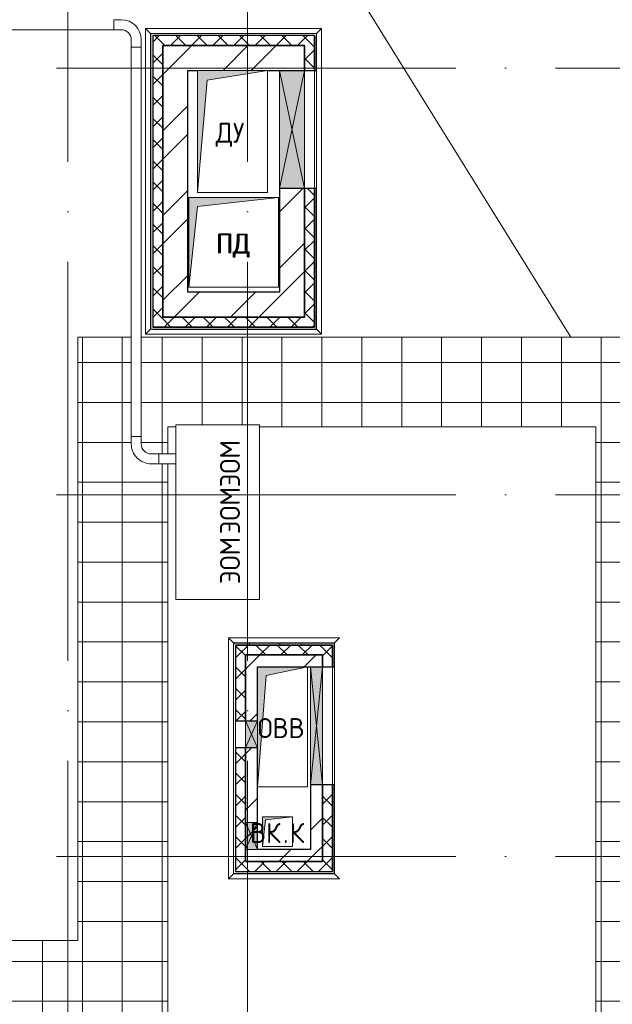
# Model space of a CAD drawing. Header units: millimetres. Extents: x -30540 to 150652, y -11730 to 123410.
# Tile 65 of 113: x 97372 to 103311, y 13970 to 23835. Entities that reach past the tile are written whole.
import ezdxf

# ---------------------------------------------------------------- set-up
doc = ezdxf.new("R2010")
doc.units = ezdxf.units.MM
doc.linetypes.add('ADSK_Линия сетки', pattern=[5000, 4000, -500, 0, -500])
for name, color, linetype, lineweight in [('A-____-NOTE-TEXT', 7, 'Continuous', 18), ('A-GENM-____-OTLN', 7, 'Continuous', 18), ('A-GLAZ-____-MCUT', 7, 'Continuous', 9), ('A-GLAZ-____-OTLN', 7, 'Continuous', 18), ('A-ROOF-____-OTLN', 7, 'Continuous', 18), ('A-ROOF-____-PATT', 7, 'Continuous', 18), ('A-WALL-____-MCUT', 7, 'Continuous', 40), ('A-WALL-____-OTLN', 7, 'Continuous', 18), ('A-WALL-____-PATT', 7, 'Continuous', 40), ('E-CABL-TRAY-OTLN', 7, 'Continuous', 18), ('I-WALL-____-MCUT', 7, 'Continuous', 40), ('I-WALL-____-OTLN', 7, 'Continuous', 18), ('M-EQPM-____-OTLN', 7, 'Continuous', 18), ('S-GRID-____-OTLN', 7, 'Continuous', 9)]:
    doc.layers.add(name, color=color, linetype=linetype, lineweight=lineweight)
doc.styles.add('GOST Common', font='GOST_Common.ttf', dxfattribs={"height": 200})
pattern_1 = [(45, (0, 0), (-424.264, 424.264), []), (45, (0, 282.8), (-424.264, 424.264), [])]
pattern_2 = [(45, (0, 0), (-106.06602, 106.06602), []), (135, (0, 0), (-106.06602, -106.06602), [])]
pattern_3 = [(0, (0, 0), (406.4, 101.6), [6.706, -298.094, 6.706, -298.094, -1625.6]), (0, (0, 0), (406.4, 101.6), [-609.6, 6.706, -602.894, 6.706, -298.094, -711.2]), (0, (0, 0), (406.4, 101.6), [-1524, 6.706, -196.494, 6.706, -501.294]), (120, (152.4, 50.8), (-291.18818, 301.15272), [6.706, -298.094, 6.706, -298.094, -1625.6]), (120, (152.4, 50.8), (-291.18818, 301.15272), [-609.6, 6.706, -602.894, 6.706, -298.094, -711.2]), (120, (152.4, 50.8), (-291.18818, 301.15272), [-1524, 6.706, -196.494, 6.706, -501.294]), (240, (203.2, 254), (-115.21182, -402.75272), [6.706, -298.094, 6.706, -298.094, -1625.6]), (240, (203.2, 254), (-115.21182, -402.75272), [-609.6, 6.706, -602.894, 6.706, -298.094, -711.2]), (240, (203.2, 254), (-115.21182, -402.75272), [-1524, 6.706, -196.494, 6.706, -501.294])]

# ---------------------------------------------------------------- blocks, each defined once
blk = doc.blocks.new('АР_Канал вертикальный прямоугольный - ВК_К-5750316-Кровля ЭЛ')
at = {"layer": 'M-EQPM-____-OTLN', "lineweight": 13, "true_color": 0xe2e2e2}
blk.add_hatch(color=254, dxfattribs=at).paths.add_polyline_path([(-150, -150), (-120, 120), (150, 150), (-150, 150)])
at = {"layer": 'M-EQPM-____-OTLN', "color": 253, "lineweight": 13, "true_color": 0xaaaaaa}
for p, q in [((150, 150), (-150, 150)), ((-150, 150), (-150, -150)), ((150, 150), (-150, 150)), ((-150, 150), (-150, -150)), ((-150, -150), (-150, 150)), ((-150, 150), (150, 150)), ((-150, -150), (-120, 120)), ((-150, -150), (-120, 120)), ((-120, 120), (150, 150)), ((-120, 120), (150, 150)), ((150, -150), (150, 150)), ((150, 150), (150, -150)), ((-150, -150), (150, -150)), ((150, -150), (-150, -150))]:
    blk.add_line(p, q, dxfattribs=at)
blk = doc.blocks.new('АР_Канал вертикальный прямоугольный - ОВВ-V83-Кровля ЭЛ')
at = {"layer": 'M-EQPM-____-OTLN', "lineweight": 13, "true_color": 0xe2e2e2}
blk.add_hatch(color=254, dxfattribs=at).paths.add_polyline_path([(-250, -600), (-165, 515), (250, 600), (-250, 600), (-250, -212)])
at = {"layer": 'M-EQPM-____-OTLN', "color": 253, "lineweight": 13, "true_color": 0xaaaaaa}
for p, q in [((-165, 515), (250, 600)), ((-165, 515), (250, 600)), ((250, -600), (250, 600)), ((250, 600), (250, -600)), ((-250, -600), (-165, 515)), ((-250, -600), (-165, 515)), ((-250, -600), (250, -600)), ((250, -600), (-250, -600))]:
    blk.add_line(p, q, dxfattribs=at)
blk = doc.blocks.new('АР_Канал вертикальный прямоугольный - ДУ-5846884-Кровля ЭЛ')
at = {"layer": 'M-EQPM-____-OTLN', "lineweight": 13, "true_color": 0xe2e2e2}
blk.add_hatch(color=254, dxfattribs=at).paths.add_polyline_path([(-350, -610), (-254, 514), (350, 610), (-350, 610)])
at = {"layer": 'M-EQPM-____-OTLN', "color": 253, "lineweight": 13, "true_color": 0xaaaaaa}
for p, q in [((350, 610), (-350, 610)), ((-350, 610), (-350, -610)), ((350, 610), (-350, 610)), ((-350, 610), (-350, -610)), ((-350, -610), (-350, 610)), ((-350, 610), (350, 610)), ((-254, 514), (350, 610)), ((-254, 514), (350, 610)), ((350, -610), (350, 610)), ((350, 610), (350, -610)), ((-350, -610), (-254, 514)), ((-350, -610), (-254, 514)), ((-350, -610), (350, -610)), ((350, -610), (-350, -610))]:
    blk.add_line(p, q, dxfattribs=at)
blk = doc.blocks.new('АР_Канал вертикальный прямоугольный - ПД-6177785-Кровля ЭЛ')
at = {"layer": 'M-EQPM-____-OTLN', "lineweight": 13, "true_color": 0xe2e2e2}
blk.add_hatch(color=254, dxfattribs=at).paths.add_polyline_path([(-450, -450), (-360, 360), (450, 450), (-450, 450), (-450, -370.2)])
at = {"layer": 'M-EQPM-____-OTLN', "color": 253, "lineweight": 13, "true_color": 0xaaaaaa}
for p, q in [((450, 450), (-450, 450)), ((-450, 450), (-450, -450)), ((450, 450), (-450, 450)), ((-450, 450), (-450, -450)), ((-450, -450), (-450, 450)), ((-450, 450), (450, 450)), ((-360, 360), (450, 450)), ((-360, 360), (450, 450)), ((450, -450), (450, 450)), ((450, 450), (450, -450)), ((-450, -450), (-360, 360)), ((-450, -450), (-360, 360)), ((-450, -450), (450, -450)), ((450, -450), (-450, -450))]:
    blk.add_line(p, q, dxfattribs=at)
blk = doc.blocks.new('АР_Отверстие прямоугольное - ОВВ-5819133-Кровля ЭЛ')
at = {"layer": 'A-GLAZ-____-OTLN', "lineweight": 13, "true_color": 0xf0f0f0}
blk.add_hatch(color=7, dxfattribs=at).paths.add_polyline_path([(715, -125), (715, 125), (-465, 125), (-465, -125)])
at = {"layer": 'A-GLAZ-____-MCUT', "color": 253, "lineweight": 15, "true_color": 0xaaaaaa}
for p, q in [((-465, 125), (-465, -125)), ((715, 125), (715, -125))]:
    blk.add_line(p, q, dxfattribs=at)
at = {"layer": 'A-GLAZ-____-OTLN', "color": 253, "lineweight": 5, "true_color": 0xaaaaaa}
for p, q in [((715, 125), (-465, -125)), ((-465, 125), (715, -125))]:
    blk.add_line(p, q, dxfattribs=at)
at = {"layer": 'A-GLAZ-____-OTLN', "color": 253, "lineweight": 13, "true_color": 0xaaaaaa}
for p, q in [((715, 125), (-465, 125)), ((-465, 125), (-465, -125)), ((715, -125), (715, 125)), ((-465, -125), (715, -125))]:
    blk.add_line(p, q, dxfattribs=at)
blk = doc.blocks.new('АР_Отверстие прямоугольное - ОВВ-6393720-Кровля ЭЛ')
at = {"layer": 'A-GLAZ-____-OTLN', "lineweight": 13, "true_color": 0xf0f0f0}
blk.add_hatch(color=7, dxfattribs=at).paths.add_polyline_path([(-465, -60), (715, -60), (715, 60), (-465, 60), (-465, 28.8)])
at = {"layer": 'A-GLAZ-____-MCUT', "color": 253, "lineweight": 15, "true_color": 0xaaaaaa}
for p, q in [((-465, 60), (-465, -60)), ((715, 60), (715, -60))]:
    blk.add_line(p, q, dxfattribs=at)
at = {"layer": 'A-GLAZ-____-OTLN', "color": 253, "lineweight": 5, "true_color": 0xaaaaaa}
for p, q in [((715, 60), (-465, -60)), ((-465, 60), (715, -60))]:
    blk.add_line(p, q, dxfattribs=at)
at = {"layer": 'A-GLAZ-____-OTLN', "color": 253, "lineweight": 13, "true_color": 0xaaaaaa}
for p, q in [((715, 60), (-465, 60)), ((-465, 60), (-465, -60)), ((715, -60), (715, 60)), ((-465, -60), (715, -60))]:
    blk.add_line(p, q, dxfattribs=at)
blk = doc.blocks.new('АР_Отверстие прямоугольное - ОВВ-6380766-Кровля ЭЛ')
at = {"layer": 'A-GLAZ-____-OTLN', "lineweight": 13, "true_color": 0xf0f0f0}
blk.add_hatch(color=7, dxfattribs=at).paths.add_polyline_path([(-10, -60), (260, -60), (260, 60), (-10, 60)])
at = {"layer": 'A-GLAZ-____-MCUT', "color": 253, "lineweight": 15, "true_color": 0xaaaaaa}
for p, q in [((-10, 60), (-10, -60)), ((260, 60), (260, -60))]:
    blk.add_line(p, q, dxfattribs=at)
at = {"layer": 'A-GLAZ-____-OTLN', "color": 253, "lineweight": 5, "true_color": 0xaaaaaa}
for p, q in [((260, 60), (-10, -60)), ((-10, 60), (260, -60))]:
    blk.add_line(p, q, dxfattribs=at)
at = {"layer": 'A-GLAZ-____-OTLN', "color": 253, "lineweight": 13, "true_color": 0xaaaaaa}
for p, q in [((260, 60), (-10, 60)), ((-10, 60), (-10, -60)), ((260, -60), (260, 60)), ((-10, -60), (260, -60))]:
    blk.add_line(p, q, dxfattribs=at)
blk = doc.blocks.new('АР_Отверстие прямоугольное1 - ВК-6638639-Кровля ЭЛ')
at = {"layer": 'A-GLAZ-____-OTLN', "lineweight": 13, "true_color": 0xf0f0f0}
blk.add_hatch(color=7, dxfattribs=at).paths.add_polyline_path([(-10, -60), (260, -60), (260, 60), (-10, 60)])
at = {"layer": 'A-GLAZ-____-MCUT', "color": 253, "lineweight": 15, "true_color": 0xaaaaaa}
for p, q in [((-10, 60), (-10, -60)), ((260, 60), (260, -60))]:
    blk.add_line(p, q, dxfattribs=at)
at = {"layer": 'A-GLAZ-____-OTLN', "color": 253, "lineweight": 5, "true_color": 0xaaaaaa}
for p, q in [((260, 60), (-10, -60)), ((-10, 60), (260, -60))]:
    blk.add_line(p, q, dxfattribs=at)
at = {"layer": 'A-GLAZ-____-OTLN', "color": 253, "lineweight": 13, "true_color": 0xaaaaaa}
for p, q in [((260, 60), (-10, 60)), ((-10, 60), (-10, -60)), ((260, -60), (260, 60)), ((-10, -60), (260, -60))]:
    blk.add_line(p, q, dxfattribs=at)
blk = doc.blocks.new('_GM_Dt-St-D_Фартук гнутый из оцинкованной стали_Пристенный_Тип 1__c-верхняя кромка с отгибом_ - ФС-1_3_50х70У100-1_5_t__RAL7016-V97-Кровля ЭЛ')
at = {"layer": 'A-GENM-____-OTLN', "color": 253, "lineweight": 13, "true_color": 0xaaaaaa}
for p, q in [((0, 50), (1113, 50)), ((50, 0), (0, 50)), ((50, 0), (1063, 0)), ((50, 0), (50, -1.5)), ((1113, 50), (1063, 0)), ((1063, -1.5), (1063, 0))]:
    blk.add_line(p, q, dxfattribs=at)
blk = doc.blocks.new('_GM_Dt-St-D_Фартук гнутый из оцинкованной стали_Пристенный_Тип 1__c-верхняя кромка с отгибом_ - ФС-1_3_50х70У100-1_5_t__RAL7016-V98-Кровля ЭЛ')
at = {"layer": 'A-GENM-____-OTLN', "color": 253, "lineweight": 13, "true_color": 0xaaaaaa}
for p, q in [((50, 1.5), (50, 0)), ((2363, 0), (50, 0)), ((2363, 1.5), (71.5, 1.5)), ((2363, 0), (2363, 1.5)), ((2363, 0), (2413, -50)), ((0, -50), (50, 0)), ((2413, -50), (0, -50))]:
    blk.add_line(p, q, dxfattribs=at)
blk = doc.blocks.new('_GM_Dt-St-D_Фартук гнутый из оцинкованной стали_Пристенный_Тип 1__c-верхняя кромка с отгибом_ - ФС-1_3_50х70У100-1_5_t__RAL7016-V99-Кровля ЭЛ')
at = {"layer": 'A-GENM-____-OTLN', "color": 253, "lineweight": 13, "true_color": 0xaaaaaa}
for p, q in [((0, -50), (50, 0)), ((50, 1.5), (50, 0)), ((1041.5, 1.5), (50, 1.5)), ((1063, 0), (50, 0)), ((1063, 0), (1063, 1.5)), ((1063, 0), (1113, -50)), ((1113, -50), (0, -50))]:
    blk.add_line(p, q, dxfattribs=at)
blk = doc.blocks.new('_GM_Dt-St-D_Фартук гнутый из оцинкованной стали_Пристенный_Тип 1__c-верхняя кромка с отгибом_ - ФС-1_3_50х70У100-1_5_t__RAL7016-V100-Кровля ЭЛ')
at = {"layer": 'A-GENM-____-OTLN', "color": 253, "lineweight": 13, "true_color": 0xaaaaaa}
for p, q in [((0, 50), (1763, 50)), ((50, 0), (1713, 0)), ((50, 0), (50, -1.5)), ((1763, 50), (1713, 0)), ((1713, -1.5), (1713, 0)), ((50, -1.5), (1713, -1.5))]:
    blk.add_line(p, q, dxfattribs=at)
blk = doc.blocks.new('_GM_Dt-St-D_Фартук гнутый из оцинкованной стали_Пристенный_Тип 1__c-верхняя кромка с отгибом_ - ФС-1_3_50х70У100-1_5_t__RAL7016-6267702-Кровля ЭЛ')
at = {"layer": 'A-GENM-____-OTLN', "color": 253, "lineweight": 13, "true_color": 0xaaaaaa}
for p, q in [((50, 1.5), (50, 0)), ((3013, 1.5), (50, 1.5)), ((3013, 0), (50, 0)), ((3013, 0), (3013, 1.5)), ((0, -50), (50, 0)), ((3063, -50), (0, -50)), ((3013, 0), (3063, -50))]:
    blk.add_line(p, q, dxfattribs=at)
blk = doc.blocks.new('_GM_Dt-St-D_Фартук гнутый из оцинкованной стали_Пристенный_Тип 1__c-верхняя кромка с отгибом_ - ФС-1_3_50х70У100-1_5_t__RAL7016-6267695-Кровля ЭЛ')
at = {"layer": 'A-GENM-____-OTLN', "color": 253, "lineweight": 13, "true_color": 0xaaaaaa}
for p, q in [((0, 50), (3063, 50)), ((50, 0), (0, 50)), ((50, 0), (3013, 0)), ((50, 0), (50, -1.5)), ((3063, 50), (3013, 0)), ((3013, -1.5), (3013, 0)), ((50, -1.5), (3013, -1.5))]:
    blk.add_line(p, q, dxfattribs=at)
blk = doc.blocks.new('_GM_Dt-St-D_Фартук гнутый из оцинкованной стали_Пристенный_Тип 1__c-верхняя кромка с отгибом_ - ФС-1_3_50х70У100-1_5_t__RAL7016-V101-Кровля ЭЛ')
at = {"layer": 'A-GENM-____-OTLN', "color": 253, "lineweight": 13, "true_color": 0xaaaaaa}
for p, q in [((50, 1.5), (50, 0)), ((71.5, 1.5), (50, 1.5)), ((1713, 0), (50, 0)), ((1713, 0), (1713, 1.5)), ((0, -50), (50, 0)), ((1763, -50), (0, -50))]:
    blk.add_line(p, q, dxfattribs=at)
blk = doc.blocks.new('Наметкина 10_РД_АР_К4_отсоединено_rvt-1-Кровля ЭЛ')
at = {"layer": 'A-ROOF-____-PATT', "lineweight": 5, "true_color": 0xd2d2d2}
h = blk.add_hatch(dxfattribs=at)
h.set_pattern_fill('FP_22', color=254, style=0, pattern_type=2)
h.set_pattern_definition([(0, (0, 0), (0, 400), []), (90, (0, 0), (-400, 2e-14), [])])
h.paths.add_polyline_path([(103145.3, 12249.9), (104045.3, 12249.9), (104045.3, 19755), (106355.3, 19755), (106355.3, 29125), (103558.6, 29125), (103558.6, 36525), (102658.6, 36525), (102658.6, 28225), (105457, 28225), (105455.3, 26225), (99313.8, 26225), (99313.8, 30946.5), (100275.8, 30946.5), (100275.8, 36525), (99375.8, 36525), (99375.8, 31775), (98176.8, 31775), (98176.8, 28705), (98125.3, 28755), (98125.3, 28635), (97585.3, 28635), (97584.9, 27486.5), (98176.8, 27486.5), (98176.8, 25304.5), (103455.3, 25304.5), (103455.3, 23720), (105455.3, 23720), (105455.3, 20655), (98589.6, 20655), (98589.6, 19585), (98594.5, 19554.1), (98608.7, 19526.2), (98630.8, 19504.1), (98658.7, 19489.9), (98689.6, 19485), (98855.3, 19485), (98855.3, 19755), (98935.3, 19755), (98935.3, 19775), (99775.3, 19775), (99775.3, 19755), (103145.3, 19755), (103145.3, 17983.6)])
h.paths.add_polyline_path([(95305.3, 12249.9), (96205.3, 12249.9), (96205.3, 13710), (98855.3, 13710), (98855.3, 19385), (98689.6, 19385), (98645.1, 19390), (98602.8, 19404.8), (98564.9, 19428.6), (98533.2, 19460.3), (98509.4, 19498.2), (98494.6, 19540.5), (98489.6, 19585), (98489.6, 20655), (97955.3, 20655), (97955.3, 14610), (95305.3, 14610)])
h.paths.add_polyline_path([(98007, 28655), (98105.3, 28655), (98105.3, 28685), (98007, 28685)])
at = {"layer": 'A-WALL-____-PATT', "lineweight": 5, "true_color": 0xaaaaaa}
h = blk.add_hatch(dxfattribs=at)
h.set_pattern_fill('FP_21', color=253, style=0, pattern_type=2)
h.set_pattern_definition(pattern_2)
h.paths.add_polyline_path([(98705.3, 20755), (98805.3, 20755), (98805.3, 23675), (98705.3, 23675), (98705.3, 20874.9)])
h = blk.add_hatch(dxfattribs=at)
h.set_pattern_fill('FP_21', color=253, style=0, pattern_type=2)
h.set_pattern_definition(pattern_2)
h.paths.add_polyline_path([(100225.3, 23575), (100325.3, 23575), (100325.3, 23675), (98805.3, 23675), (98805.3, 23575), (99294.7, 23575)])
h = blk.add_hatch(dxfattribs=at)
h.set_pattern_fill('FP_24', color=253, style=0, pattern_type=2)
h.set_pattern_definition(pattern_3)
h.paths.add_polyline_path([(100325.3, 20735), (100345.3, 20735), (100345.3, 22145), (100325.3, 22145), (100325.3, 20755)])
h.paths.add_polyline_path([(100345.3, 23325), (100345.3, 23675), (100325.3, 23675), (100325.3, 23325)])
h = blk.add_hatch(dxfattribs=at)
h.set_pattern_fill('FP_20', color=253, style=0, pattern_type=2)
h.set_pattern_definition(pattern_1)
h.paths.add_polyline_path([(98805.3, 20855), (99055.3, 20855), (99055.3, 23575), (98805.3, 23575), (98805.3, 20874.9)])
h = blk.add_hatch(dxfattribs=at)
h.set_pattern_fill('FP_20', color=253, style=0, pattern_type=2)
h.set_pattern_definition(pattern_1)
h.paths.add_polyline_path([(99975.3, 23325), (99975.3, 23575), (99055.3, 23575), (99055.3, 23325), (99855.3, 23325)])
h = blk.add_hatch(dxfattribs=at)
h.set_pattern_fill('FP_20', color=253, style=0, pattern_type=2)
h.set_pattern_definition(pattern_1)
h.paths.add_polyline_path([(100225.3, 20855), (100225.3, 22145), (99975.3, 22145), (99975.3, 20855)])
h.paths.add_polyline_path([(100225.3, 23325), (100225.3, 23575), (99975.3, 23575), (99975.3, 23325)])
h = blk.add_hatch(dxfattribs=at)
h.set_pattern_fill('FP_21', color=253, style=0, pattern_type=2)
h.set_pattern_definition(pattern_2)
h.paths.add_polyline_path([(100225.3, 20755), (100325.3, 20755), (100325.3, 22145), (100225.3, 22145), (100225.3, 20855)])
h.paths.add_polyline_path([(100225.3, 23325), (100325.3, 23325), (100325.3, 23575), (100225.3, 23575)])
h = blk.add_hatch(dxfattribs=at)
h.set_pattern_fill('FP_20', color=253, style=0, pattern_type=2)
h.set_pattern_definition(pattern_1)
h.paths.add_polyline_path([(99975.3, 20855), (99975.3, 21105), (99055.3, 21105), (99055.3, 20855), (99294.7, 20855)])
h = blk.add_hatch(dxfattribs=at)
h.set_pattern_fill('FP_21', color=253, style=0, pattern_type=2)
h.set_pattern_definition(pattern_2)
h.paths.add_polyline_path([(100225.3, 20755), (100225.3, 20855), (98805.3, 20855), (98805.3, 20755), (99294.7, 20755)])
h = blk.add_hatch(dxfattribs=at)
h.set_pattern_fill('FP_24', color=253, style=0, pattern_type=2)
h.set_pattern_definition(pattern_3)
h.paths.add_polyline_path([(100325.3, 20735), (100325.3, 20755), (98705.3, 20755), (98705.3, 20735), (99294.7, 20735)])
h = blk.add_hatch(dxfattribs=at)
h.set_pattern_fill('FP_24', color=253, style=0, pattern_type=2)
h.set_pattern_definition(pattern_3)
h.paths.add_polyline_path([(100505.3, 17570), (100525.3, 17570), (100525.3, 17590), (99515.3, 17590), (99515.3, 17570), (99535.3, 17570)])
h = blk.add_hatch(dxfattribs=at)
h.set_pattern_fill('FP_21', color=253, style=0, pattern_type=2)
h.set_pattern_definition(pattern_2)
h.paths.add_polyline_path([(100405.3, 17470), (100405.3, 17570), (99535.3, 17570), (99535.3, 17470), (99635.3, 17470)])
h = blk.add_hatch(dxfattribs=at)
h.set_pattern_fill('FP_21', color=253, style=0, pattern_type=2)
h.set_pattern_definition(pattern_2)
h.paths.add_polyline_path([(100505.3, 15400), (100505.3, 16170), (100405.3, 16170), (100405.3, 15400)])
h.paths.add_polyline_path([(100405.3, 17350), (100505.3, 17350), (100505.3, 17570), (100405.3, 17570), (100405.3, 17470)])
h = blk.add_hatch(dxfattribs=at)
h.set_pattern_fill('FP_24', color=253, style=0, pattern_type=2)
h.set_pattern_definition(pattern_3)
h.paths.add_polyline_path([(100525.3, 15280), (100525.3, 16170), (100505.3, 16170), (100505.3, 15280)])
h.paths.add_polyline_path([(100525.3, 17350), (100525.3, 17570), (100505.3, 17570), (100505.3, 17350)])
h = blk.add_hatch(dxfattribs=at)
h.set_pattern_fill('FP_21', color=253, style=0, pattern_type=2)
h.set_pattern_definition(pattern_2)
h.paths.add_polyline_path([(99535.3, 15300), (99635.3, 15300), (99635.3, 16540), (99535.3, 16538), (99535.3, 15520)])
h.paths.add_polyline_path([(99635.3, 16810), (99635.3, 17470), (99535.3, 17470), (99535.3, 16810)])
h = blk.add_hatch(dxfattribs=at)
h.set_pattern_fill('FP_20', color=253, style=0, pattern_type=2)
h.set_pattern_definition(pattern_1)
h.paths.add_polyline_path([(100405.3, 17350), (100405.3, 17470), (99635.3, 17470), (99635.3, 17350), (100285.3, 17350)])
h = blk.add_hatch(dxfattribs=at)
h.set_pattern_fill('FP_20', color=253, style=0, pattern_type=2)
h.set_pattern_definition(pattern_1)
h.paths.add_polyline_path([(99635.3, 15400), (99755.3, 15400), (99755.3, 16540), (99635.3, 16538), (99635.3, 15520)])
h.paths.add_polyline_path([(99635.3, 16810), (99755.3, 16810), (99755.3, 17350), (99635.3, 17350)])
h = blk.add_hatch(dxfattribs=at)
h.set_pattern_fill('FP_20', color=253, style=0, pattern_type=2)
h.set_pattern_definition(pattern_1)
h.paths.add_polyline_path([(100405.3, 15520), (100405.3, 16170), (100285.3, 16170), (100285.3, 15520)])
h = blk.add_hatch(dxfattribs=at)
h.set_pattern_fill('FP_20', color=253, style=0, pattern_type=2)
h.set_pattern_definition(pattern_1)
h.paths.add_polyline_path([(100405.3, 15400), (100405.3, 15520), (99755.3, 15520), (99755.3, 15400)])
h = blk.add_hatch(dxfattribs=at)
h.set_pattern_fill('FP_21', color=253, style=0, pattern_type=2)
h.set_pattern_definition(pattern_2)
h.paths.add_polyline_path([(100505.3, 15300), (100505.3, 15400), (99635.3, 15400), (99635.3, 15300)])
at = {"layer": 'A-ROOF-____-OTLN', "color": 253, "lineweight": 13, "true_color": 0xaaaaaa}
for p, q in [((102894.2, 20655), (100582.8, 24385)), ((98489.6, 20655), (97955.3, 20655)), ((97955.3, 20655), (97955.3, 14610)), ((105455.3, 20655), (98589.6, 20655)), ((98855.3, 19485), (98855.3, 19755)), ((98855.3, 19755), (98935.3, 19755)), ((98935.3, 18025), (98935.3, 19775)), ((98935.3, 19775), (99775.3, 19775)), ((99775.3, 19775), (99775.3, 18025)), ((99775.3, 19755), (103145.3, 19755)), ((103145.3, 19755), (103145.3, 12249.9)), ((98855.3, 13710), (98855.3, 19385)), ((99775.3, 18025), (98935.3, 18025)), ((97955.3, 14610), (95305.3, 14610))]:
    blk.add_line(p, q, dxfattribs=at)
at = {"layer": 'A-WALL-____-MCUT', "color": 253, "lineweight": 30, "true_color": 0xaaaaaa}
for p, q in [((98705.3, 23675), (98705.3, 20755)), ((98805.3, 23675), (98705.3, 23675)), ((100325.3, 23675), (98805.3, 23675)), ((100325.3, 23575), (100325.3, 23675)), ((100325.3, 23675), (100325.3, 23325)), ((100345.3, 23325), (100345.3, 23675)), ((98805.3, 20855), (98805.3, 23575)), ((98805.3, 23575), (100225.3, 23575)), ((100225.3, 23575), (100225.3, 23325)), ((100325.3, 23325), (100325.3, 23575)), ((100225.3, 23325), (100325.3, 23325)), ((100325.3, 23325), (100345.3, 23325)), ((100225.3, 22145), (100225.3, 20855)), ((100325.3, 22145), (100225.3, 22145)), ((100325.3, 20755), (100325.3, 22145)), ((100325.3, 22145), (100325.3, 20755)), ((100345.3, 22145), (100325.3, 22145)), ((100345.3, 20735), (100345.3, 22145)), ((100225.3, 20855), (98805.3, 20855)), ((98705.3, 20755), (98805.3, 20755)), ((100325.3, 20755), (98705.3, 20755)), ((98705.3, 20735), (100325.3, 20735)), ((98805.3, 20755), (100225.3, 20755)), ((100225.3, 20755), (100325.3, 20755)), ((100325.3, 20735), (100345.3, 20735)), ((100525.3, 17590), (99515.3, 17590)), ((99515.3, 17590), (99515.3, 17570)), ((100405.3, 17570), (99535.3, 17570)), ((99535.3, 17570), (99535.3, 17470)), ((99535.3, 17570), (100505.3, 17570)), ((100505.3, 17570), (100405.3, 17570)), ((100505.3, 17350), (100505.3, 17570)), ((100505.3, 17570), (100505.3, 17350)), ((100525.3, 17570), (100525.3, 17590)), ((100525.3, 17350), (100525.3, 17570)), ((99535.3, 17470), (99535.3, 16810)), ((99635.3, 17470), (100405.3, 17470)), ((99635.3, 16810), (99635.3, 17470)), ((100405.3, 17470), (100405.3, 17350)), ((100405.3, 17350), (100505.3, 17350)), ((100505.3, 17350), (100525.3, 17350)), ((99535.3, 16810), (99635.3, 16810)), ((99535.3, 16540), (99535.3, 15790)), ((99635.3, 16540), (99535.3, 16540)), ((99635.3, 15790), (99635.3, 16540)), ((100505.3, 16170), (100405.3, 16170)), ((100405.3, 16170), (100405.3, 15400)), ((100505.3, 15400), (100505.3, 16170)), ((100505.3, 16170), (100505.3, 15300)), ((100525.3, 16170), (100505.3, 16170)), ((100525.3, 15280), (100525.3, 16170)), ((99535.3, 15790), (99535.3, 15520)), ((99635.3, 15520), (99635.3, 15790)), ((99535.3, 15520), (99535.3, 15300)), ((99635.3, 15400), (99635.3, 15520)), ((100405.3, 15400), (99635.3, 15400)), ((100505.3, 15300), (100505.3, 15400)), ((99535.3, 15300), (99635.3, 15300)), ((99635.3, 15300), (100505.3, 15300)), ((100505.3, 15280), (100525.3, 15280))]:
    blk.add_line(p, q, dxfattribs=at)
at = {"layer": 'A-WALL-____-OTLN', "color": 253, "lineweight": 13, "true_color": 0xaaaaaa}
for p, q in [((100225.3, 22145), (100225.3, 23325)), ((100325.3, 23325), (100225.3, 23325)), ((100325.3, 23325), (100325.3, 22145)), ((100325.3, 22145), (100325.3, 23325)), ((100345.3, 23325), (100345.3, 22145)), ((100325.3, 22145), (100225.3, 22145)), ((100405.3, 17350), (100505.3, 17350)), ((100405.3, 16170), (100405.3, 17350)), ((100505.3, 17350), (100505.3, 16170)), ((100505.3, 16170), (100505.3, 17350)), ((100525.3, 17350), (100525.3, 16170)), ((99535.3, 16540), (99535.3, 16810)), ((99635.3, 16810), (99635.3, 16540)), ((100405.3, 16170), (100505.3, 16170))]:
    blk.add_line(p, q, dxfattribs=at)
at = {"layer": 'I-WALL-____-MCUT', "color": 253, "lineweight": 30, "true_color": 0xaaaaaa}
for p, q in [((98805.3, 23575), (98805.3, 20855)), ((99055.3, 23575), (98805.3, 23575)), ((99975.3, 23575), (99055.3, 23575)), ((100225.3, 23575), (99975.3, 23575)), ((100225.3, 23325), (100225.3, 23575)), ((99055.3, 23325), (99155.3, 23325)), ((99055.3, 21105), (99055.3, 23325)), ((99855.3, 23325), (99975.3, 23325)), ((99975.3, 23325), (100225.3, 23325)), ((99975.3, 22145), (99975.3, 21105)), ((100225.3, 22145), (99975.3, 22145)), ((100225.3, 20855), (100225.3, 22145)), ((99975.3, 21105), (99055.3, 21105)), ((98805.3, 20855), (99055.3, 20855)), ((99055.3, 20855), (99975.3, 20855)), ((99975.3, 20855), (100225.3, 20855)), ((100405.3, 17470), (99635.3, 17470)), ((99635.3, 17470), (99635.3, 17350)), ((100405.3, 17350), (100405.3, 17470)), ((99635.3, 17350), (99635.3, 16810)), ((99755.3, 17350), (100285.3, 17350)), ((99755.3, 16810), (99755.3, 17350)), ((100285.3, 17350), (100405.3, 17350)), ((99635.3, 16810), (99755.3, 16810)), ((99635.3, 16540), (99635.3, 15790)), ((99755.3, 16540), (99635.3, 16540)), ((99755.3, 15790), (99755.3, 16540)), ((100405.3, 16170), (100285.3, 16170)), ((100285.3, 16170), (100285.3, 15520)), ((100405.3, 15520), (100405.3, 16170)), ((99635.3, 15790), (99635.3, 15520)), ((99755.3, 15520), (99755.3, 15790)), ((99635.3, 15520), (99635.3, 15400)), ((100285.3, 15520), (99755.3, 15520)), ((100405.3, 15400), (100405.3, 15520)), ((99635.3, 15400), (99755.3, 15400)), ((99755.3, 15400), (100405.3, 15400))]:
    blk.add_line(p, q, dxfattribs=at)
at = {"layer": 'I-WALL-____-OTLN', "color": 253, "lineweight": 13, "true_color": 0xaaaaaa}
for p, q in [((99975.3, 22145), (99975.3, 23325)), ((100225.3, 23325), (99975.3, 23325)), ((100225.3, 23325), (100225.3, 22145)), ((99975.3, 22145), (100225.3, 22145)), ((100285.3, 17350), (100405.3, 17350)), ((100285.3, 16170), (100285.3, 17350)), ((100405.3, 17350), (100405.3, 16170)), ((99635.3, 16540), (99635.3, 16810)), ((99755.3, 16810), (99755.3, 16540)), ((100285.3, 16170), (100405.3, 16170))]:
    blk.add_line(p, q, dxfattribs=at)
at = {"layer": 'A-GENM-____-OTLN', "color": 253, "lineweight": 13, "true_color": 0xaaaaaa}
for name, p, rotation in [('_GM_Dt-St-D_Фартук гнутый из оцинкованной стали_Пристенный_Тип 1__c-верхняя кромка с отгибом_ - ФС-1_3_50х70У100-1_5_t__RAL7016-6267702-Кровля ЭЛ', (98683.8, 23746.5), 269.9999999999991), ('_GM_Dt-St-D_Фартук гнутый из оцинкованной стали_Пристенный_Тип 1__c-верхняя кромка с отгибом_ - ФС-1_3_50х70У100-1_5_t__RAL7016-6267695-Кровля ЭЛ', (100346.9, 23746.5), 270.0000000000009), ('_GM_Dt-St-D_Фартук гнутый из оцинкованной стали_Пристенный_Тип 1__c-верхняя кромка с отгибом_ - ФС-1_3_50х70У100-1_5_t__RAL7016-V98-Кровля ЭЛ', (99513.8, 17641.5), 269.9999999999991)]:
    blk.add_blockref(name, p, dxfattribs=dict(at, rotation=rotation))
for name, p in [('_GM_Dt-St-D_Фартук гнутый из оцинкованной стали_Пристенный_Тип 1__c-верхняя кромка с отгибом_ - ФС-1_3_50х70У100-1_5_t__RAL7016-V100-Кровля ЭЛ', (98633.9, 23696.5)), ('_GM_Dt-St-D_Фартук гнутый из оцинкованной стали_Пристенный_Тип 1__c-верхняя кромка с отгибом_ - ФС-1_3_50х70У100-1_5_t__RAL7016-V101-Кровля ЭЛ', (98633.8, 20733.5)), ('_GM_Dt-St-D_Фартук гнутый из оцинкованной стали_Пристенный_Тип 1__c-верхняя кромка с отгибом_ - ФС-1_3_50х70У100-1_5_t__RAL7016-V97-Кровля ЭЛ', (99463.8, 17591.5)), ('_GM_Dt-St-D_Фартук гнутый из оцинкованной стали_Пристенный_Тип 1__c-верхняя кромка с отгибом_ - ФС-1_3_50х70У100-1_5_t__RAL7016-V99-Кровля ЭЛ', (99463.8, 15278.5))]:
    blk.add_blockref(name, p, dxfattribs=at)
at = {"layer": 'A-GLAZ-____-OTLN', "color": 253, "lineweight": 13, "true_color": 0xaaaaaa}
for name, p, rotation in [('АР_Отверстие прямоугольное - ОВВ-5819133-Кровля ЭЛ', (100100.3, 22860), 269.9999999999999), ('АР_Отверстие прямоугольное - ОВВ-6393720-Кровля ЭЛ', (100345.3, 16885), 269.9999999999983), ('АР_Отверстие прямоугольное - ОВВ-6380766-Кровля ЭЛ', (99695.3, 16550), 89.99999999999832), ('АР_Отверстие прямоугольное1 - ВК-6638639-Кровля ЭЛ', (99695.3, 15780), 269.9999999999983)]:
    blk.add_blockref(name, p, dxfattribs=dict(at, rotation=rotation))
at = {"layer": 'M-EQPM-____-OTLN', "color": 253, "lineweight": 13, "true_color": 0xaaaaaa}
for name, p in [('АР_Канал вертикальный прямоугольный - ДУ-5846884-Кровля ЭЛ', (99505.3, 22715)), ('АР_Канал вертикальный прямоугольный - ПД-6177785-Кровля ЭЛ', (99515.3, 21605)), ('АР_Канал вертикальный прямоугольный - ОВВ-V83-Кровля ЭЛ', (100005.3, 16750)), ('АР_Канал вертикальный прямоугольный - ВК_К-5750316-Кровля ЭЛ', (99955.3, 15700))]:
    blk.add_blockref(name, p, dxfattribs=at)
at = {"layer": 'A-____-NOTE-TEXT', "color": 253, "lineweight": 5, "true_color": 0xaaaaaa, "char_height": 200, "attachment_point": 1, "style": 'GOST Common'}
for s, insert, width in [('ДУ', (99336.1, 22802.2), 416.877), ('ПД', (99336.1, 21692.2), 416.877), ('ПД', (99346.1, 21692.2), 416.877), ('ОВВ', (99757.1, 16837.2), 609.282), ('ВК', (99680.1, 15787.2), 400.844), ('\\fGOST Common|b0|i0|c204|p34|;К', (100077, 15787.2), 192.405), ('\\fGOST Common|b0|i0|c204|p34|;.', (100010.8, 15787.2), 80.169)]:
    blk.add_mtext(s, dxfattribs=dict(at, insert=insert, width=width))
at = {"layer": 'A-____-NOTE-TEXT', "color": 253, "lineweight": 5, "true_color": 0xaaaaaa, "char_height": 200, "width": 625.316, "attachment_point": 1, "rotation": 90, "style": 'GOST Common'}
for insert in [(99379.1, 19150.2), (99379.1, 18680.2), (99379.1, 18180.2)]:
    blk.add_mtext('ЭОМ', dxfattribs=dict(at, insert=insert))
blk = doc.blocks.new('M_Горизонтальный изгиб-колено для канального - Стандартное-1473406-Кровля ЭЛ')
at = {"layer": 'E-CABL-TRAY-OTLN', "color": 1, "true_color": 0xff0000}
for p, q in [((50, 225), (-50, 225)), ((-50, 225), (-50, 150)), ((50, 150), (50, 225)), ((-225, -50), (-225, 50)), ((-225, 50), (-150, 50)), ((-150, -50), (-225, -50))]:
    blk.add_line(p, q, dxfattribs=at)
for radius, end in [(200, 360), (100, 0)]:
    blk.add_arc((-150, 150), radius, 270, end, dxfattribs=at)

msp = doc.modelspace()

# ---------------------------------------------------------------- linework, layer by layer
at = {"layer": 'E-CABL-TRAY-OTLN', "color": 1, "true_color": 0xff0000}
for p, q in [((98314.6, 23835), (98314.6, 23735)), ((91510.3, 23735), (98314.6, 23735)), ((98489.6, 23560), (98589.6, 23560)), ((98489.6, 19660), (98489.6, 23560)), ((98589.6, 19660), (98589.6, 23560)), ((98589.6, 19660), (98489.6, 19660)), ((98764.6, 19385), (98764.6, 19485)), ((98935.3, 19485), (98764.6, 19485)), ((98935.3, 19385), (98764.6, 19385))]:
    msp.add_line(p, q, dxfattribs=at)
at = {"layer": 'S-GRID-____-OTLN', "color": 253, "linetype": 'ADSK_Линия сетки', "true_color": 0xaaaaaa}
for p, q in [((97855.3, -7590.4), (97855.3, 56550)), ((99655.3, -7590.4), (99655.3, 56550)), ((111741.6, 23350), (78589.2, 23350)), ((111741.6, 19075), (78589.2, 19075)), ((111741.6, 15450), (81129.2, 15450))]:
    msp.add_line(p, q, dxfattribs=at)

# ---------------------------------------------------------------- block references
at = {"lineweight": 5}
msp.add_blockref('Наметкина 10_РД_АР_К4_отсоединено_rvt-1-Кровля ЭЛ', (0, 0), dxfattribs=at)
at = {"layer": 'E-CABL-TRAY-OTLN', "color": 1, "true_color": 0xff0000}
for p, rotation in [((98539.6, 23785), 90), ((98539.6, 19435), 270)]:
    msp.add_blockref('M_Горизонтальный изгиб-колено для канального - Стандартное-1473406-Кровля ЭЛ', p, dxfattribs=dict(at, rotation=rotation))

doc.saveas('drawing.dxf')
